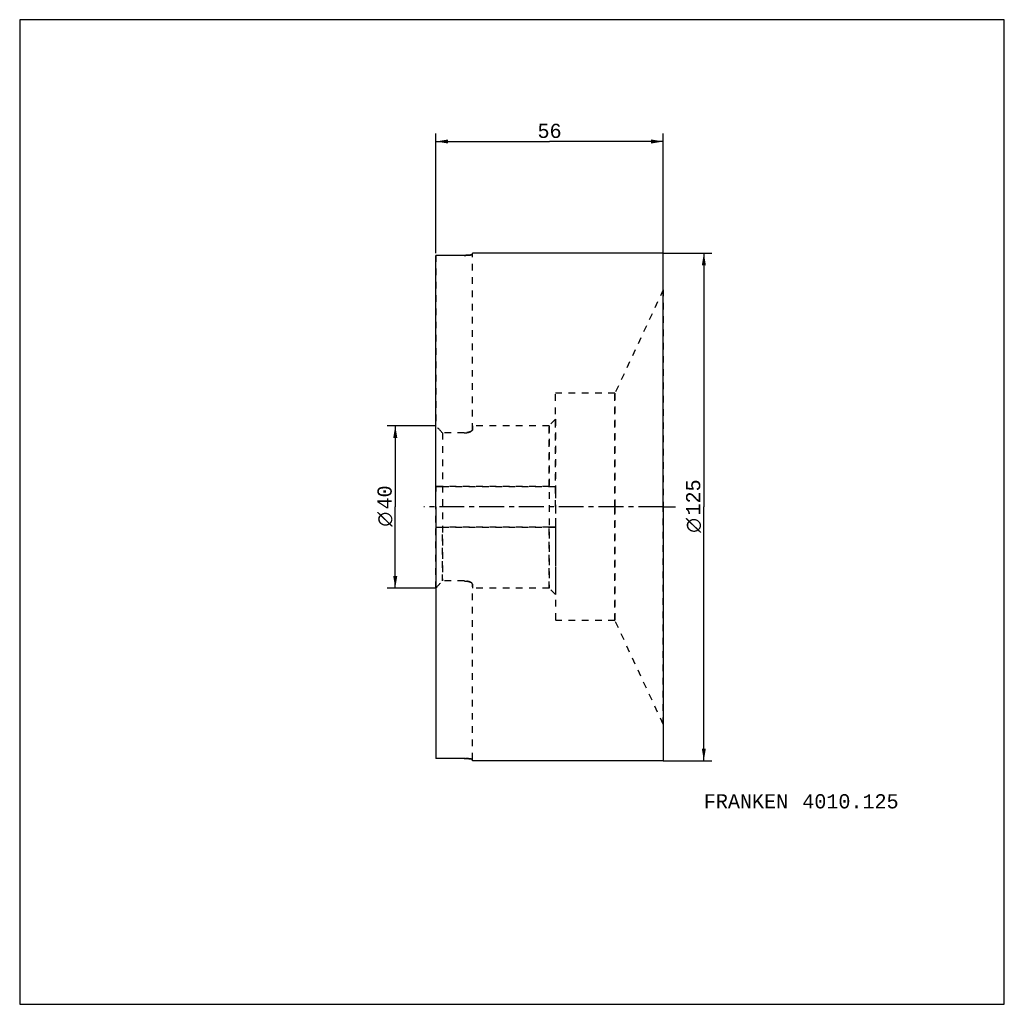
# Model space of a CAD drawing. Extents: x -102 to 140, y -122 to 120.
import ezdxf
from ezdxf.enums import TextEntityAlignment as Align

# ---------------------------------------------------------------- set-up
doc = ezdxf.new("R2010")
doc.units = 0
doc.header["$LTSCALE"] = 16.335
doc.linetypes.add('CENTER', pattern=[0.6, 0.375, -0.075, 0.075, -0.075])
doc.linetypes.add('DASHED', pattern=[0.2, 0.1, -0.1])
doc.layers.get('0').update_dxf_attribs({"linetype": 'CONTINUOUS'})
for name, color, linetype in [('1', 4, 'CONTINUOUS'), ('2', 7, 'CONTINUOUS'), ('4', 2, 'CENTER'), ('INFTOTAL', 9, 'CONTINUOUS'), ('SK2', 7, 'CONTINUOUS'), ('SK3', 1, 'DASHED'), ('SK6', 5, 'CONTINUOUS')]:
    doc.layers.add(name, color=color, linetype=linetype)
doc.styles.add('TEXTSTYLE_1', font='gdt', dxfattribs={"width": 0.8})
doc.styles.add('TEXTSTYLE_2', font='monos.ttf')
doc.dimstyles.new('DIMSTYLE_1', dxfattribs={"dimtxt": 3.5, "dimasz": 3, "dimexe": 2, "dimexo": 0, "dimgap": 0.875, "dimtad": 1, "dimdec": 3, "dimtxsty": 'TEXTSTYLE_2', "dimblk": '_FILLED', "dimblk1": '_FILLED', "dimblk2": '_FILLED', "dimcen": 0.09, "dimclrt": 5, "dimazin": 3, "dimtp": 0.3, "dimtm": 0.3, "dimtfac": 1, "dimtdec": 3, "dimtofl": 0, "dimtmove": 0, "dimatfit": 3, "dimtolj": 1})
doc.dimstyles.new('DIMSTYLE_2', dxfattribs={"dimtxt": 3.5, "dimasz": 3, "dimexe": 2, "dimexo": 0, "dimgap": 0.875, "dimtad": 1, "dimdec": 3, "dimtxsty": 'TEXTSTYLE_2', "dimblk": '_FILLED', "dimblk1": '_FILLED', "dimblk2": '_FILLED', "dimcen": 0.09, "dimclrt": 5, "dimazin": 3, "dimtp": 0.5, "dimtm": 0.5, "dimtfac": 1, "dimtdec": 3, "dimtofl": 0, "dimtmove": 0, "dimatfit": 3, "dimtolj": 1})

# ---------------------------------------------------------------- blocks, each defined once
blk = doc.blocks.new('_FILLED')
at = {"color": 0, "linetype": 'BYBLOCK'}
blk.add_solid([(0, 0), (-1, 0.167), (-1, -0.167)], dxfattribs=at)
blk = doc.blocks.new('*D0')
at = {"layer": '2', "color": 7, "linetype": 'CONTINUOUS'}
for p, q in [((0, 62.5), (0, 92)), ((0, 90), (28, 90)), ((56, 90), (28, 90)), ((56, 62.5), (56, 92))]:
    blk.add_line(p, q, dxfattribs=at)
at = {"layer": '2', "color": 7, "linetype": 'CONTINUOUS', "xscale": 3, "yscale": 3, "zscale": 3, "rotation": 180}
blk.add_blockref('_FILLED', (0, 90), dxfattribs=at)
at = {"layer": '2', "color": 7, "linetype": 'CONTINUOUS', "xscale": 3, "yscale": 3, "zscale": 3}
blk.add_blockref('_FILLED', (56, 90), dxfattribs=at)
at = {"layer": '2', "color": 7, "linetype": 'CONTINUOUS', "style": 'TEXTSTYLE_2'}
blk.add_text('56', height=3.5, dxfattribs=at).set_placement((28, 90.875), align=Align.CENTER)
blk = doc.blocks.new('*D1')
at = {"layer": '2', "color": 7, "linetype": 'CONTINUOUS'}
for p, q in [((56, 62.5), (68, 62.5)), ((66, 62.5), (66, 0)), ((66, -62.5), (66, 0)), ((56, -62.5), (68, -62.5))]:
    blk.add_line(p, q, dxfattribs=at)
at = {"layer": '2', "color": 7, "linetype": 'CONTINUOUS', "xscale": 3, "yscale": 3, "zscale": 3}
for p, rotation in [((66, 62.5), 90), ((66, -62.5), 270)]:
    blk.add_blockref('_FILLED', p, dxfattribs=dict(at, rotation=rotation))
at = {"layer": '2', "color": 7, "linetype": 'CONTINUOUS'}
for s, style, p in [('125', 'TEXTSTYLE_2', (65.12, 2.33)), ('n', 'TEXTSTYLE_1', (65.12, -4.55))]:
    blk.add_text(s, height=3.5, rotation=90, dxfattribs=dict(at, style=style)).set_placement(p, align=Align.CENTER)
blk = doc.blocks.new('*D2')
at = {"layer": 'SK2', "color": 7, "linetype": 'CONTINUOUS'}
for p, q in [((0, 20), (-12, 20)), ((-10, 20), (-10, 0)), ((-10, -20), (-10, 0)), ((0, -20), (-12, -20))]:
    blk.add_line(p, q, dxfattribs=at)
at = {"layer": 'SK2', "color": 7, "linetype": 'CONTINUOUS', "xscale": 3, "yscale": 3, "zscale": 3}
for p, rotation in [((-10, 20), 90), ((-10, -20), 270)]:
    blk.add_blockref('_FILLED', p, dxfattribs=dict(at, rotation=rotation))
at = {"layer": 'SK2', "color": 7, "linetype": 'CONTINUOUS'}
for s, style, p in [('40', 'TEXTSTYLE_2', (-10.88, 2.33)), ('n', 'TEXTSTYLE_1', (-10.88, -3.03))]:
    blk.add_text(s, height=3.5, rotation=90, dxfattribs=dict(at, style=style)).set_placement(p, align=Align.CENTER)

msp = doc.modelspace()

# ---------------------------------------------------------------- linework, layer by layer
at = {"layer": '1', "color": 4, "linetype": 'CONTINUOUS'}
for p, q in [((0, 0), (0, 61.9597)), ((7, 61.9597), (0, 61.9597)), ((56, 62.5), (9, 62.5)), ((9, 62.1917), (9, 62.5)), ((56, 53.5), (56, 62.5)), ((56, 0), (56, 53.5)), ((0, 0), (0, -61.9597)), ((56, 0), (56, -53.5)), ((56, -53.5), (56, -62.5)), ((7, -61.9597), (0, -61.9597)), ((9, -62.5), (9, -62.1917)), ((56, -62.5), (9, -62.5))]:
    msp.add_line(p, q, dxfattribs=at)
at = {"layer": '1', "color": 7, "linetype": 'CONTINUOUS'}
for points, knots in [([(9, 62.1917), (9, 62.1883), (8.9979, 62.1808), (8.99, 62.1707), (8.9776, 62.1607), (8.9607, 62.1507), (8.9391, 62.1406), (8.913, 62.1305), (8.8823, 62.1204), (8.8326, 62.1061), (8.7596, 62.0889), (8.6592, 62.0697), (8.5429, 62.0511), (8.4118, 62.0337), (8.267, 62.0175), (8.0509, 61.9974), (7.7577, 61.9776), (7.3864, 61.963), (7.1305, 61.9597), (7, 61.9597)], [0, 0, 0, 0, 0.00497508, 0.01101444, 0.01869863, 0.02830306, 0.03995475, 0.05370814, 0.06958072, 0.08756692, 0.12978479, 0.18008477, 0.23806252, 0.30321934, 0.37497557, 0.45267929, 0.62299774, 0.80779138, 1, 1, 1, 1]), ([(7, -61.9597), (7.1305, -61.9597), (7.3864, -61.963), (7.7577, -61.9776), (8.0509, -61.9974), (8.267, -62.0175), (8.4118, -62.0337), (8.5429, -62.0511), (8.6592, -62.0697), (8.7596, -62.0889), (8.8326, -62.1061), (8.8823, -62.1204), (8.913, -62.1305), (8.9391, -62.1406), (8.9607, -62.1507), (8.9776, -62.1607), (8.99, -62.1707), (8.9979, -62.1808), (9, -62.1883), (9, -62.1917)], [0, 0, 0, 0, 0.19220862, 0.37700226, 0.54732071, 0.62502443, 0.69678066, 0.76193748, 0.81991523, 0.87021521, 0.91243308, 0.93041928, 0.94629186, 0.96004525, 0.97169694, 0.98130137, 0.98898556, 0.99502492, 1, 1, 1, 1])]:
    msp.add_open_spline(points, degree=3, knots=knots, dxfattribs=at)
at = {"layer": '4', "color": 2, "linetype": 'CENTER'}
for q in [(-3, 0), (59, 0)]:
    msp.add_line((56, 0), q, dxfattribs=at)
at = {"layer": 'INFTOTAL', "color": 9, "linetype": 'CONTINUOUS'}
for p, q in [((140, 120), (-102.5, 120)), ((-102.5, 120), (-102.5, -122.5)), ((140, -122.5), (140, 120)), ((-102.5, -122.5), (140, -122.5))]:
    msp.add_line(p, q, dxfattribs=at)
at = {"layer": 'SK3', "color": 1, "linetype": 'DASHED'}
for p, q in [((0, 61.9597), (0, 19.983)), ((7, 61.9597), (0, 61.9597)), ((9, 19.0147), (9, 62.1917)), ((9, 19.0147), (9, 62.1917)), ((56, 53.5), (44.1092, 28)), ((56, 53.5), (56, 0)), ((44.1092, 28), (29.5, 28)), ((29.5, 0), (29.5, 28)), ((44.1092, 0), (44.1092, 28)), ((44.1092, 28), (44.1092, 0)), ((0, 5), (0, 19.983)), ((27.9, 20), (9, 20)), ((9, 20), (9, 19.0147)), ((29.5, 21.6), (27.9, 20)), ((27.9, 20), (27.9, -20)), ((27.9, 5), (27.9, 20)), ((29.5, 21.6), (29.5, 5)), ((7, 18.2417), (1.6, 18.2417)), ((1.6, 18.2417), (1.6, -18.2417)), ((1.6, 18.2417), (1.6, 5)), ((7, 18.2417), (1.6, 18.2417)), ((0, 5), (0, 3.8)), ((1.6, 5), (0, 5)), ((0, 5), (1.6, 5)), ((27.9, 5), (1.6, 5)), ((1.6, 5), (27.9, 5)), ((27.9, 5), (29.5, 5)), ((27.9, 5), (29.5, 5)), ((29.5, 5), (29.5, 3.8)), ((0, 0), (0, 3.8)), ((29.5, 3.8), (29.5, -3.8)), ((0, -3.8), (0, 0)), ((29.5, 0), (29.5, -28)), ((44.1092, 0), (44.1092, -28)), ((44.1092, -28), (44.1092, 0)), ((56, -53.5), (56, 0)), ((0, -3.8), (0, -5)), ((29.5, -3.8), (29.5, -5)), ((0, -5), (1.6, -5)), ((0, -19.983), (0, -5)), ((0, -5), (1.6, -5)), ((1.6, -5), (27.9, -5)), ((27.9, -5), (1.6, -5)), ((1.6, -18.2417), (1.6, -5)), ((27.9, -5), (29.5, -5)), ((29.5, -5), (27.9, -5)), ((27.9, -20), (27.9, -5)), ((29.5, -5), (29.5, -21.6)), ((7, -18.2417), (1.6, -18.2417)), ((7, -18.2417), (1.6, -18.2417)), ((9, -19.0147), (9, -20)), ((9, -62.1917), (9, -19.0147)), ((9, -62.1917), (9, -19.0147)), ((0, -19.983), (0, -61.9597)), ((27.9, -20), (9, -20)), ((29.5, -21.6), (27.9, -20)), ((44.1092, -28), (29.5, -28)), ((56, -53.5), (44.1092, -28)), ((7, -61.9597), (0, -61.9597))]:
    msp.add_line(p, q, dxfattribs=at)
for centre, radius, start, end in [((7, 77.047), 15.0872, 269.999965, 270.696772), ((-245.1686, -206.8991), 334.0406, 42.37595, 42.781561), ((-245.1686, -206.8991), 334.0406, 42.37595, 42.781561), ((-245.1686, 206.8991), 334.0406, 317.218439, 317.62405), ((-245.1686, 206.8991), 334.0406, 317.218439, 317.62405), ((7.0001, -77.025), 15.0653, 89.302721, 90.000542)]:
    msp.add_arc(centre, radius, start, end, dxfattribs=at)
for points, knots in [([(7.1835, 61.9609), (7.2974, 61.9622), (7.5199, 61.9675), (7.8423, 61.9827), (8.1392, 62.0044), (8.4016, 62.0314), (8.595, 62.0584), (8.7266, 62.0823), (8.8067, 62.0996), (8.8733, 62.1172), (8.926, 62.1348), (8.9608, 62.1503), (8.981, 62.1632), (8.9885, 62.1697), (8.9914, 62.173)], [0, 0, 0, 0, 0.1865473, 0.3644824, 0.52852921, 0.6739084, 0.79648399, 0.84814325, 0.89291753, 0.93054727, 0.96087093, 0.98388737, 0.99275614, 1, 1, 1, 1]), ([(8.9914, 62.173), (8.994, 62.1758), (8.9982, 62.1815), (9, 62.1885), (9, 62.1917)], [0, 0, 0, 0, 0.54440738, 1, 1, 1, 1]), ([(7, 18.2417), (7.1345, 18.2417), (7.3983, 18.2536), (7.7781, 18.3057), (8.1234, 18.387), (8.3811, 18.4764), (8.5595, 18.558), (8.673, 18.6198), (8.7707, 18.6838), (8.852, 18.7491), (8.9165, 18.8151), (8.9636, 18.8815), (8.9929, 18.9479), (9, 18.9932), (9, 19.0147)], [0, 0, 0, 0, 0.1781742, 0.34923783, 0.5071154, 0.64727461, 0.70975253, 0.76680127, 0.81828562, 0.86419354, 0.90468503, 0.94017982, 0.97149445, 1, 1, 1, 1]), ([(9, 19.0147), (9, 18.9932), (8.9929, 18.9479), (8.9636, 18.8815), (8.9165, 18.8151), (8.852, 18.7491), (8.7707, 18.6838), (8.673, 18.6198), (8.5595, 18.558), (8.3811, 18.4764), (8.1234, 18.387), (7.7781, 18.3057), (7.3983, 18.2536), (7.1345, 18.2417), (7, 18.2417)], [0, 0, 0, 0, 0.02850555, 0.05982019, 0.09531497, 0.13580647, 0.18171438, 0.23319874, 0.29024749, 0.3527254, 0.49288461, 0.65076218, 0.82182581, 1, 1, 1, 1]), ([(9, -19.0147), (9, -18.9932), (8.9929, -18.9479), (8.9636, -18.8815), (8.9165, -18.8151), (8.852, -18.7491), (8.7707, -18.6838), (8.673, -18.6198), (8.5595, -18.558), (8.3811, -18.4764), (8.1234, -18.387), (7.7781, -18.3057), (7.3983, -18.2536), (7.1345, -18.2417), (7, -18.2417)], [0, 0, 0, 0, 0.02850555, 0.05982018, 0.09531497, 0.13580646, 0.18171438, 0.23319873, 0.29024747, 0.35272539, 0.4928846, 0.65076217, 0.8218258, 1, 1, 1, 1]), ([(7, -18.2417), (7.1345, -18.2417), (7.3983, -18.2536), (7.7781, -18.3057), (8.1234, -18.387), (8.3811, -18.4764), (8.5595, -18.558), (8.673, -18.6198), (8.7707, -18.6838), (8.852, -18.7491), (8.9165, -18.8151), (8.9636, -18.8815), (8.9929, -18.9479), (9, -18.9932), (9, -19.0147)], [0, 0, 0, 0, 0.17817419, 0.34923782, 0.50711539, 0.6472746, 0.70975252, 0.76680126, 0.81828562, 0.86419353, 0.90468503, 0.94017981, 0.97149445, 1, 1, 1, 1]), ([(8.9914, -62.173), (8.9885, -62.1697), (8.981, -62.1632), (8.9608, -62.1503), (8.926, -62.1348), (8.8733, -62.1172), (8.8067, -62.0996), (8.7266, -62.0823), (8.595, -62.0584), (8.4016, -62.0314), (8.1392, -62.0044), (7.8423, -61.9827), (7.5199, -61.9675), (7.2974, -61.9622), (7.1835, -61.9609)], [0, 0, 0, 0, 0.00724386, 0.01611263, 0.03912907, 0.06945273, 0.10708247, 0.15185675, 0.20351601, 0.3260916, 0.47147079, 0.6355176, 0.8134527, 1, 1, 1, 1]), ([(9, -62.1917), (9, -62.1885), (8.9982, -62.1815), (8.994, -62.1758), (8.9914, -62.173)], [0, 0, 0, 0, 0.45559262, 1, 1, 1, 1])]:
    msp.add_open_spline(points, degree=3, knots=knots, dxfattribs=at)

# ---------------------------------------------------------------- texts
at = {"layer": 'SK6', "color": 5, "linetype": 'CONTINUOUS', "style": 'TEXTSTYLE_2'}
for s, p in [('FRANKEN ', (66, -74.25)), ('4010.125', (90.2452, -74.25))]:
    msp.add_text(s, height=3.5, dxfattribs=at).set_placement(p)

# ---------------------------------------------------------------- dimensions: what is measured, and where the dimension line sits
at = {"layer": '2', "color": 2, "linetype": 'CONTINUOUS'}
dim = msp.add_linear_dim(base=(56, 90), p1=(0, 62.5), p2=(56, 62.5), dimstyle='DIMSTYLE_1', dxfattribs=at)
dim.commit()
dim.dimension.update_dxf_attribs({"geometry": '*D0', "text_midpoint": (27.9917, 90), "dimtype": 160})
dim = msp.add_linear_dim(base=(66, 62.5), p1=(56, -62.5), p2=(56, 62.5), angle=90, text='%%c<>', dimstyle='DIMSTYLE_2', dxfattribs=at)
dim.commit()
dim.dimension.update_dxf_attribs({"geometry": '*D1', "text_midpoint": (66, 0), "dimtype": 160})
at = {"layer": 'SK2', "color": 2, "linetype": 'CONTINUOUS'}
dim = msp.add_linear_dim(base=(-10, 20), p1=(0, -20), p2=(0, 20), angle=90, text='%%c<>', dimstyle='DIMSTYLE_1', dxfattribs=at)
dim.commit()
dim.dimension.update_dxf_attribs({"geometry": '*D2', "text_midpoint": (-10, 0), "dimtype": 160})

doc.saveas('drawing.dxf')
